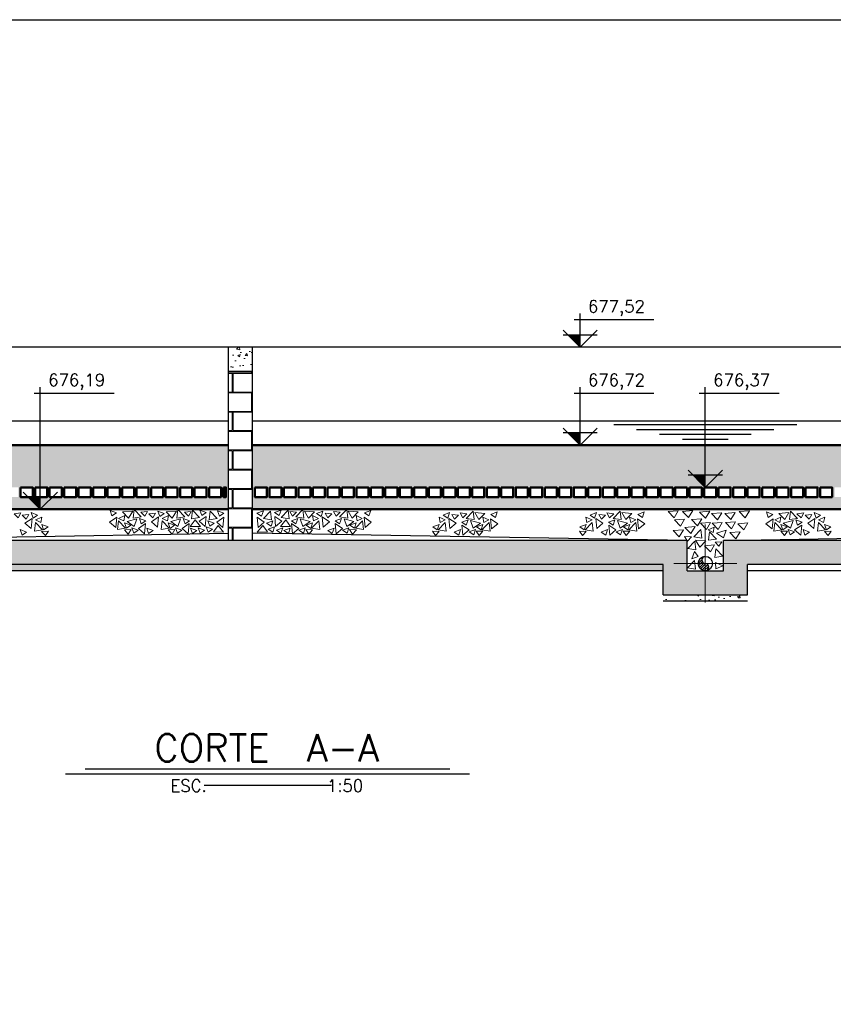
# Model space of a CAD drawing. Header units: millimetres. Extents: x 6229 to 11806, y 4271 to 11505.
# Tile 11 of 25: x 8815 to 9489, y 6326 to 7141. Entities that reach past the tile are written whole.
import ezdxf
from ezdxf.enums import TextEntityAlignment as Align

# ---------------------------------------------------------------- set-up
doc = ezdxf.new("R2010")
doc.units = ezdxf.units.MM
doc.header["$LTSCALE"] = 8
doc.header["$MEASUREMENT"] = 0
doc.linetypes.add('DASHDOT', pattern=[25.4, 12.7, -6.35, 0, -6.35])
for name, color, linetype in [('-AREIA', 2, 'Continuous'), ('-HACHURA', 7, 'Continuous'), ('-LODO', 254, 'Continuous'), ('CARIMBO', 7, 'Continuous'), ('ELEVAÇÃO', 2, 'Continuous'), ('ESTRUTURA', 6, 'Continuous'), ('NA', 130, 'Continuous'), ('TEXTO', 2, 'Continuous')]:
    doc.layers.add(name, color=color, linetype=linetype)
for name, color, linetype, lineweight in [('-TIJOLO', 9, 'Continuous', 9), ('BAR-EIXOS', 7, 'DASHDOT', 20), ('BAR-PECAS', 2, 'Continuous', 30), ('CONCRETO', 3, 'Continuous', 9), ('PAREDE4', 3, 'Continuous', 50)]:
    doc.layers.add(name, color=color, linetype=linetype, lineweight=lineweight)
doc.styles.add('ROMAND', font='ROMANS.SHX', dxfattribs={"oblique": 15, "height": 800})
doc.styles.add('ROMANS', font='ROMANS.shx')
pattern_1 = [(50, (631.413, -1240.964), (21.517805, -1.882564), [2.25, -24.75]), (355, (631.413, -1240.964), (-4.16254, 22.565764), [1.8, -19.8]), (100.4514, (633.206, -1241.121), (17.35528, 20.683186), [1.912206, -21.034263]), (46.1842, (631.413, -1234.964), (32.01723, -4.96557), [3.375, -37.125]), (96.6356, (634.08, -1235.378), (28.03988, 29.22354), [2.86831, -31.55139]), (351.1842, (631.413, -1234.964), (28.03986, 29.22356), [2.7, -29.7]), (21, (634.413, -1236.464), (17.907212, -12.078567), [2.25, -24.75]), (326, (634.413, -1236.464), (7.29946, 21.7545), [1.8, -19.8]), (71.4514, (635.905, -1237.47), (25.20668, 9.675915), [1.912206, -21.034263]), (37.5, (631.413, -1240.9644), (0.3647957, 9.9868156), [0, -19.56, 0, -20.1, 0, -19.875]), (7.5, (631.413, -1240.964), (7.892086, 11.832351), [0, -11.46, 0, -19.11, 0, -7.575]), (327.5, (624.723, -1240.9644), (16.014673, -0.676646), [0, -7.5, 0, -23.4, 0, -31.05]), (317.5, (621.723, -1240.964), (17.495585, 3.00315), [0, -9.75, 0, -15.54, 0, -22.05])]
pattern_2 = [(50, (631.413, -1983.1), (21.517805, -1.882564), [2.25, -24.75]), (355, (631.413, -1983.1), (-4.16254, 22.565764), [1.8, -19.8]), (100.4514, (633.206, -1983.257), (17.35528, 20.683186), [1.912206, -21.034263]), (46.1842, (631.413, -1977.1), (32.01723, -4.96557), [3.375, -37.125]), (96.6356, (634.08, -1977.514), (28.03988, 29.22354), [2.86831, -31.55139]), (351.1842, (631.413, -1977.1), (28.03986, 29.22356), [2.7, -29.7]), (21, (634.413, -1978.6), (17.907212, -12.078567), [2.25, -24.75]), (326, (634.413, -1978.6), (7.29946, 21.7545), [1.8, -19.8]), (71.4514, (635.905, -1979.607), (25.20668, 9.675915), [1.912206, -21.034263]), (37.5, (631.413, -1983.1), (0.3647957, 9.9868156), [0, -19.56, 0, -20.1, 0, -19.875]), (7.5, (631.413, -1983.1), (7.892086, 11.832351), [0, -11.46, 0, -19.11, 0, -7.575]), (327.5, (624.723, -1983.1), (16.014673, -0.676646), [0, -7.5, 0, -23.4, 0, -31.05]), (317.5, (621.723, -1983.1), (17.495585, 3.00315), [0, -9.75, 0, -15.54, 0, -22.05])]

msp = doc.modelspace()

# ---------------------------------------------------------------- hatches: boundary and pattern name
at = {"layer": '-AREIA'}
h = msp.add_hatch(dxfattribs=at)
h.set_pattern_fill('AR-SAND', color=256, scale=5, style=0)
h.set_pattern_definition([(37.5, (1401.413, -1240.9644), (-0.314967, 9.634119), [0, -7.6, 0, -8.5, 0, -8.125]), (7.5, (1401.413, -1240.964), (8.848884, 14.11073), [0, -4.1, 0, -6.85, 0, -2.625]), (327.5, (1395.263, -1240.964), (15.570709, 0.028295), [0, -2.5, 0, -9, 0, -11.75]), (317.5, (1395.263, -1240.964), (15.030633, 4.388378), [0, -1.25, 0, -5.9, 0, -6.75])])
h.paths.add_polyline_path([(8988.07, 6753.8), (8986.07, 6753.8), (8986.07, 6745.8), (8984.07, 6745.8), (8984.07, 6753.8), (8982.07, 6753.8), (8982.07, 6745.8), (8972.07, 6745.8), (8972.07, 6753.8), (8970.07, 6753.8), (8970.07, 6745.8), (8960.07, 6745.8), (8960.07, 6753.8), (8958.07, 6753.8), (8958.07, 6745.8), (8948.07, 6745.8), (8948.07, 6753.8), (8946.07, 6753.8), (8946.07, 6745.8), (8936.07, 6745.8), (8936.07, 6753.8), (8934.07, 6753.8), (8934.07, 6745.8), (8924.07, 6745.8), (8924.07, 6753.8), (8922.07, 6753.8), (8922.07, 6745.8), (8912.07, 6745.8), (8912.07, 6753.8), (8910.07, 6753.8), (8910.07, 6745.8), (8900.07, 6745.8), (8900.07, 6753.8), (8898.07, 6753.8), (8898.07, 6745.8), (8888.07, 6745.8), (8888.07, 6753.8), (8886.07, 6753.8), (8886.07, 6745.8), (8876.07, 6745.8), (8876.07, 6753.8), (8874.07, 6753.8), (8874.07, 6745.8), (8864.07, 6745.8), (8864.07, 6753.8), (8862.07, 6753.8), (8862.07, 6745.8), (8852.07, 6745.8), (8852.07, 6753.8), (8850.07, 6753.8), (8850.07, 6745.8), (8840.07, 6745.8), (8840.07, 6753.8), (8838.07, 6753.8), (8838.07, 6745.8), (8828.07, 6745.8), (8828.07, 6753.8), (8826.07, 6753.8), (8826.07, 6745.8), (8816.07, 6745.8), (8816.07, 6753.8), (8814.07, 6753.8), (8814.07, 6745.8), (8804.07, 6745.8), (8804.07, 6753.8), (8802.07, 6753.8), (8802.07, 6745.8), (8792.07, 6745.8), (8792.07, 6753.8), (8790.07, 6753.8), (8790.07, 6745.8), (8780.07, 6745.8), (8780.07, 6753.8), (8778.07, 6753.8), (8778.07, 6745.8), (8768.07, 6745.8), (8768.07, 6753.8), (8766.07, 6753.8), (8766.07, 6745.8), (8756.07, 6745.8), (8756.07, 6753.8), (8754.07, 6753.8), (8754.07, 6745.8), (8744.07, 6745.8), (8744.07, 6753.8), (8742.07, 6753.8), (8742.07, 6745.8), (8732.07, 6745.8), (8732.07, 6753.8), (8730.07, 6753.8), (8730.07, 6745.8), (8720.07, 6745.8), (8720.07, 6753.8), (8718.07, 6753.8), (8718.07, 6745.8), (8708.07, 6745.8), (8708.07, 6753.8), (8706.07, 6753.8), (8706.07, 6745.8), (8696.07, 6745.8), (8696.07, 6753.8), (8694.07, 6753.8), (8694.07, 6745.8), (8684.07, 6745.8), (8684.07, 6753.8), (8682.07, 6753.8), (8682.07, 6745.8), (8672.07, 6745.8), (8672.07, 6753.8), (8670.07, 6753.8), (8670.07, 6745.8), (8660.07, 6745.8), (8660.07, 6753.8), (8658.07, 6753.8), (8658.07, 6745.8), (8648.07, 6745.8), (8648.07, 6753.8), (8646.07, 6753.8), (8646.07, 6745.8), (8636.07, 6745.8), (8636.07, 6753.8), (8634.07, 6753.8), (8634.07, 6745.8), (8624.07, 6745.8), (8624.07, 6753.8), (8622.07, 6753.8), (8622.07, 6745.8), (8612.07, 6745.8), (8612.07, 6753.8), (8610.07, 6753.8), (8610.07, 6745.8), (8600.07, 6745.8), (8600.07, 6753.8), (8598.07, 6753.8), (8598.07, 6745.8), (8588.07, 6745.8), (8588.07, 6753.8), (8586.07, 6753.8), (8586.07, 6745.8), (8576.07, 6745.8), (8576.07, 6753.8), (8574.07, 6753.8), (8574.07, 6745.8), (8564.07, 6745.8), (8564.07, 6753.8), (8562.07, 6753.8), (8562.07, 6745.8), (8552.07, 6745.8), (8552.07, 6753.8), (8550.07, 6753.8), (8550.07, 6745.8), (8540.07, 6745.8), (8540.07, 6753.8), (8538.07, 6753.8), (8538.07, 6745.8), (8528.07, 6745.8), (8528.07, 6753.8), (8526.07, 6753.8), (8526.07, 6745.8), (8516.07, 6745.8), (8516.07, 6753.8), (8514.07, 6753.8), (8514.07, 6745.8), (8504.07, 6745.8), (8504.07, 6753.8), (8502.07, 6753.8), (8502.07, 6745.8), (8492.07, 6745.8), (8492.07, 6753.8), (8490.07, 6753.8), (8490.07, 6745.8), (8480.07, 6745.8), (8480.07, 6753.8), (8478.07, 6753.8), (8478.07, 6745.8), (8468.07, 6745.8), (8468.07, 6753.8), (8466.07, 6753.8), (8466.07, 6745.8), (8456.07, 6745.8), (8456.07, 6753.8), (8454.07, 6753.8), (8454.07, 6745.8), (8444.07, 6745.8), (8444.07, 6753.8), (8442.07, 6753.8), (8442.07, 6745.8), (8432.07, 6745.8), (8432.07, 6753.8), (8430.07, 6753.8), (8430.07, 6745.8), (8420.07, 6745.8), (8420.07, 6753.8), (8418.07, 6753.8), (8418.07, 6745.8), (8408.07, 6745.8), (8408.07, 6753.8), (8406.07, 6753.8), (8406.07, 6745.8), (8396.07, 6745.8), (8396.07, 6753.8), (8394.07, 6753.8), (8394.07, 6745.8), (8384.07, 6745.8), (8384.07, 6753.8), (8382.07, 6753.8), (8382.07, 6745.8), (8372.07, 6745.8), (8372.07, 6753.8), (8370.07, 6753.8), (8370.07, 6745.8), (8360.07, 6745.8), (8360.07, 6753.8), (8358.07, 6753.8), (8358.07, 6745.8), (8348.07, 6745.8), (8348.07, 6753.8), (8346.07, 6753.8), (8346.07, 6745.8), (8336.07, 6745.8), (8336.07, 6753.8), (8334.07, 6753.8), (8334.07, 6745.8), (8324.07, 6745.8), (8324.07, 6753.8), (8322.07, 6753.8), (8322.07, 6745.8), (8312.07, 6745.8), (8312.07, 6753.8), (8310.07, 6753.8), (8310.07, 6745.8), (8300.07, 6745.8), (8300.07, 6753.8), (8298.07, 6753.8), (8298.07, 6745.8), (8288.07, 6745.8), (8288.07, 6753.8), (8286.07, 6753.8), (8286.07, 6745.8), (8276.07, 6745.8), (8276.07, 6753.8), (8274.07, 6753.8), (8274.07, 6745.8), (8264.07, 6745.8), (8264.07, 6753.8), (8262.07, 6753.8), (8262.07, 6745.8), (8252.07, 6745.8), (8252.07, 6753.8), (8250.07, 6753.8), (8250.07, 6745.8), (8240.07, 6745.8), (8240.07, 6753.8), (8238.07, 6753.8), (8238.07, 6735.8), (8988.07, 6735.8)])
h = msp.add_hatch(dxfattribs=at)
h.set_pattern_fill('AR-SAND', color=256, scale=5, style=0)
h.set_pattern_definition([(37.5, (2171.413, -1240.9644), (-0.314967, 9.634119), [0, -7.6, 0, -8.5, 0, -8.125]), (7.5, (2171.413, -1240.964), (8.848884, 14.11073), [0, -4.1, 0, -6.85, 0, -2.625]), (327.5, (2165.263, -1240.964), (15.570709, 0.028295), [0, -2.5, 0, -9, 0, -11.75]), (317.5, (2165.263, -1240.964), (15.030633, 4.388378), [0, -1.25, 0, -5.9, 0, -6.75])])
h.paths.add_polyline_path([(9758.07, 6753.8), (9756.07, 6753.8), (9756.07, 6745.8), (9754.07, 6745.8), (9754.07, 6753.8), (9752.07, 6753.8), (9752.07, 6745.8), (9742.07, 6745.8), (9742.07, 6753.8), (9740.07, 6753.8), (9740.07, 6745.8), (9730.07, 6745.8), (9730.07, 6753.8), (9728.07, 6753.8), (9728.07, 6745.8), (9718.07, 6745.8), (9718.07, 6753.8), (9716.07, 6753.8), (9716.07, 6745.8), (9706.07, 6745.8), (9706.07, 6753.8), (9704.07, 6753.8), (9704.07, 6745.8), (9694.07, 6745.8), (9694.07, 6753.8), (9692.07, 6753.8), (9692.07, 6745.8), (9682.07, 6745.8), (9682.07, 6753.8), (9680.07, 6753.8), (9680.07, 6745.8), (9670.07, 6745.8), (9670.07, 6753.8), (9668.07, 6753.8), (9668.07, 6745.8), (9658.07, 6745.8), (9658.07, 6753.8), (9656.07, 6753.8), (9656.07, 6745.8), (9646.07, 6745.8), (9646.07, 6753.8), (9644.07, 6753.8), (9644.07, 6745.8), (9634.07, 6745.8), (9634.07, 6753.8), (9632.07, 6753.8), (9632.07, 6745.8), (9622.07, 6745.8), (9622.07, 6753.8), (9620.07, 6753.8), (9620.07, 6745.8), (9610.07, 6745.8), (9610.07, 6753.8), (9608.07, 6753.8), (9608.07, 6745.8), (9598.07, 6745.8), (9598.07, 6753.8), (9596.07, 6753.8), (9596.07, 6745.8), (9586.07, 6745.8), (9586.07, 6753.8), (9584.07, 6753.8), (9584.07, 6745.8), (9574.07, 6745.8), (9574.07, 6753.8), (9572.07, 6753.8), (9572.07, 6745.8), (9562.07, 6745.8), (9562.07, 6753.8), (9560.07, 6753.8), (9560.07, 6745.8), (9550.07, 6745.8), (9550.07, 6753.8), (9548.07, 6753.8), (9548.07, 6745.8), (9538.07, 6745.8), (9538.07, 6753.8), (9536.07, 6753.8), (9536.07, 6745.8), (9526.07, 6745.8), (9526.07, 6753.8), (9524.07, 6753.8), (9524.07, 6745.8), (9514.07, 6745.8), (9514.07, 6753.8), (9512.07, 6753.8), (9512.07, 6745.8), (9502.07, 6745.8), (9502.07, 6753.8), (9500.07, 6753.8), (9500.07, 6745.8), (9490.07, 6745.8), (9490.07, 6753.8), (9488.07, 6753.8), (9488.07, 6745.8), (9478.07, 6745.8), (9478.07, 6753.8), (9476.07, 6753.8), (9476.07, 6745.8), (9466.07, 6745.8), (9466.07, 6753.8), (9464.07, 6753.8), (9464.07, 6745.8), (9454.07, 6745.8), (9454.07, 6753.8), (9452.07, 6753.8), (9452.07, 6745.8), (9442.07, 6745.8), (9442.07, 6753.8), (9440.07, 6753.8), (9440.07, 6745.8), (9430.07, 6745.8), (9430.07, 6753.8), (9428.07, 6753.8), (9428.07, 6745.8), (9418.07, 6745.8), (9418.07, 6753.8), (9416.07, 6753.8), (9416.07, 6745.8), (9406.07, 6745.8), (9406.07, 6753.8), (9404.07, 6753.8), (9404.07, 6745.8), (9394.07, 6745.8), (9394.07, 6753.8), (9392.07, 6753.8), (9392.07, 6745.8), (9382.07, 6745.8), (9382.07, 6753.8), (9380.07, 6753.8), (9380.07, 6745.8), (9370.07, 6745.8), (9370.07, 6753.8), (9368.07, 6753.8), (9368.07, 6745.8), (9358.07, 6745.8), (9358.07, 6753.8), (9356.07, 6753.8), (9356.07, 6745.8), (9346.07, 6745.8), (9346.07, 6753.8), (9344.07, 6753.8), (9344.07, 6745.8), (9334.07, 6745.8), (9334.07, 6753.8), (9332.07, 6753.8), (9332.07, 6745.8), (9322.07, 6745.8), (9322.07, 6753.8), (9320.07, 6753.8), (9320.07, 6745.8), (9310.07, 6745.8), (9310.07, 6753.8), (9308.07, 6753.8), (9308.07, 6745.8), (9298.07, 6745.8), (9298.07, 6753.8), (9296.07, 6753.8), (9296.07, 6745.8), (9286.07, 6745.8), (9286.07, 6753.8), (9284.07, 6753.8), (9284.07, 6745.8), (9274.07, 6745.8), (9274.07, 6753.8), (9272.07, 6753.8), (9272.07, 6745.8), (9262.07, 6745.8), (9262.07, 6753.8), (9260.07, 6753.8), (9260.07, 6745.8), (9250.07, 6745.8), (9250.07, 6753.8), (9248.07, 6753.8), (9248.07, 6745.8), (9238.07, 6745.8), (9238.07, 6753.8), (9236.07, 6753.8), (9236.07, 6745.8), (9226.07, 6745.8), (9226.07, 6753.8), (9224.07, 6753.8), (9224.07, 6745.8), (9214.07, 6745.8), (9214.07, 6753.8), (9212.07, 6753.8), (9212.07, 6745.8), (9202.07, 6745.8), (9202.07, 6753.8), (9200.07, 6753.8), (9200.07, 6745.8), (9190.07, 6745.8), (9190.07, 6753.8), (9188.07, 6753.8), (9188.07, 6745.8), (9178.07, 6745.8), (9178.07, 6753.8), (9176.07, 6753.8), (9176.07, 6745.8), (9166.07, 6745.8), (9166.07, 6753.8), (9164.07, 6753.8), (9164.07, 6745.8), (9154.07, 6745.8), (9154.07, 6753.8), (9152.07, 6753.8), (9152.07, 6745.8), (9142.07, 6745.8), (9142.07, 6753.8), (9140.07, 6753.8), (9140.07, 6745.8), (9130.07, 6745.8), (9130.07, 6753.8), (9128.07, 6753.8), (9128.07, 6745.8), (9118.07, 6745.8), (9118.07, 6753.8), (9116.07, 6753.8), (9116.07, 6745.8), (9106.07, 6745.8), (9106.07, 6753.8), (9104.07, 6753.8), (9104.07, 6745.8), (9094.07, 6745.8), (9094.07, 6753.8), (9092.07, 6753.8), (9092.07, 6745.8), (9082.07, 6745.8), (9082.07, 6753.8), (9080.07, 6753.8), (9080.07, 6745.8), (9070.07, 6745.8), (9070.07, 6753.8), (9068.07, 6753.8), (9068.07, 6745.8), (9058.07, 6745.8), (9058.07, 6753.8), (9056.07, 6753.8), (9056.07, 6745.8), (9046.07, 6745.8), (9046.07, 6753.8), (9044.07, 6753.8), (9044.07, 6745.8), (9034.07, 6745.8), (9034.07, 6753.8), (9032.07, 6753.8), (9032.07, 6745.8), (9022.07, 6745.8), (9022.07, 6753.8), (9020.07, 6753.8), (9020.07, 6745.8), (9010.07, 6745.8), (9010.07, 6753.8), (9008.07, 6753.8), (9008.07, 6735.8), (9758.07, 6735.8)])
at = {"layer": '-LODO'}
for points in [[(8238.07, 6788.8), (8238.07, 6753.8), (8988.07, 6753.8), (8988.07, 6788.8)], [(9008.07, 6788.8), (9008.07, 6753.8), (9758.07, 6753.8), (9758.07, 6788.8)]]:
    msp.add_hatch(color=256, dxfattribs=at).paths.add_polyline_path(points)
at = {"layer": '-TIJOLO'}
h = msp.add_hatch(dxfattribs=at)
h.set_pattern_fill('AR-B816C', color=256, scale=2, style=0)
h.paths.add_polyline_path([(9008.07, 6849.8), (8988.07, 6849.8), (8988.07, 6709.8), (9008.07, 6709.8)])
at = {"layer": 'BAR-PECAS'}
h = msp.add_hatch(dxfattribs=at)
h.set_pattern_fill('ANSI31', color=9, scale=12.494118, style=0)
h.set_pattern_definition([(45, (-4178.3278, -793.0098), (-1.10433441, 1.10433441), [])])
edge = h.paths.add_edge_path()
edge.add_arc((9383.07, 6690.7), 5.9, 90, 270)
edge.add_arc((9383.07, 6687.75), 2.95, 270, 450)
edge.add_arc((9383.07, 6693.65), 2.95, 90, 270, ccw=False)
at = {"layer": 'CONCRETO'}
h = msp.add_hatch(dxfattribs=at)
h.set_pattern_fill('AR-CONC', color=256, scale=3, style=0)
h.set_pattern_definition(pattern_1)
h.paths.add_polyline_path([(8988.07, 6849.8), (9008.07, 6849.8), (9008.07, 6869.8), (8988.07, 6869.8)])
h = msp.add_hatch(dxfattribs=at)
h.set_pattern_fill('AR-CONC', color=256, scale=3, style=0)
h.set_pattern_definition(pattern_1)
h.paths.add_polyline_path([(8628.07, 6709.8), (8628.07, 6684.8), (8613.07, 6684.8), (8613.07, 6664.8), (8648.07, 6664.8), (8648.07, 6689.8), (9348.07, 6689.8), (9348.07, 6664.8), (9383.07, 6664.8), (9383.07, 6684.8), (9368.07, 6684.8), (9368.07, 6709.8)])
h = msp.add_hatch(dxfattribs=at)
h.set_pattern_fill('AR-CONC', color=256, scale=3, style=0)
h.set_pattern_definition(pattern_1)
h.paths.add_polyline_path([(9398.07, 6709.8), (9398.07, 6684.8), (9383.07, 6684.8), (9383.07, 6664.8), (9418.07, 6664.8), (9418.07, 6689.8), (10118.07, 6689.8), (10118.07, 6664.8), (10153.07, 6664.8), (10153.07, 6684.8), (10138.07, 6684.8), (10138.07, 6709.8)])
h = msp.add_hatch(dxfattribs=at)
h.set_pattern_fill('AR-CONC', scale=3, style=0)
h.set_pattern_definition(pattern_2)
h.paths.add_polyline_path([(9348.07, 6689.8), (8648.07, 6689.8), (8648.07, 6684.8), (9348.07, 6684.8)])
h = msp.add_hatch(dxfattribs=at)
h.set_pattern_fill('AR-CONC', scale=3, style=0)
h.set_pattern_definition(pattern_2)
h.paths.add_polyline_path([(9383.07, 6664.8), (9348.07, 6664.8), (9348.07, 6659.8), (9383.07, 6659.8)])
h.paths.add_polyline_path([(9418.07, 6664.8), (9383.07, 6664.8), (9383.07, 6659.8), (9418.07, 6659.8)])
at = {"layer": 'ELEVAÇÃO'}
for points in [[(9279.38, 6879.95), (9269.24, 6879.95), (9279.38, 6869.8)], [(9279.38, 6798.95), (9269.24, 6798.95), (9279.38, 6788.8)], [(9383.07, 6763.95), (9372.93, 6763.95), (9383.07, 6753.8)], [(8832.35, 6745.95), (8822.21, 6745.95), (8832.35, 6735.8)]]:
    msp.add_hatch(color=256, dxfattribs=at).paths.add_polyline_path(points)

# ---------------------------------------------------------------- linework, layer by layer
at = {"layer": '-HACHURA'}
for p, q in [((8628.07, 6709.8), (8988.07, 6715.8)), ((9368.07, 6709.8), (9008.07, 6715.8)), ((9398.07, 6709.8), (9758.07, 6715.8))]:
    msp.add_line(p, q, dxfattribs=at)
at = {"layer": 'BAR-EIXOS', "ltscale": 0.8}
for p, q in [((9383.07, 6722.99), (9383.07, 6658.42)), ((9409.22, 6690.7), (9356.93, 6690.7))]:
    msp.add_line(p, q, dxfattribs=at)
at = {"layer": 'BAR-PECAS'}
msp.add_circle((9383.07, 6690.7), 5.9, dxfattribs=at)
for centre, start, end in [((9383.07, 6693.65), 90, 270), ((9383.07, 6687.75), 270, 90)]:
    msp.add_arc(centre, 2.95, start, end, dxfattribs=at)
at = {"layer": 'CARIMBO', "color": 9}
msp.add_lwpolyline([(6945.33, 4271.18), (6945.33, 7141.18), (10975.33, 7141.18), (10975.33, 4973.12), (10100.33, 4973.12), (10100.33, 4271.18)], close=True, dxfattribs=at)
at = {"layer": 'CONCRETO', "color": 7}
for points in [[(8816.21, 6732.58), (8810.63, 6731.99), (8814, 6728.66)], [(8822.98, 6731.27), (8817.39, 6730.69), (8820.77, 6727.36)], [(8830.15, 6730.91), (8824.89, 6732.89), (8826.42, 6728.4)], [(8833.61, 6729.08), (8828.49, 6726.77), (8832.75, 6724.67)], [(8894.87, 6720.63), (8895.68, 6729.01), (8889.75, 6725.01)], [(8895.44, 6732.71), (8890.18, 6734.68), (8891.71, 6730.19)], [(8902.24, 6730.39), (8897.12, 6728.07), (8901.38, 6725.98)], [(8908.84, 6734.15), (8900.44, 6733.51), (8905.4, 6728.35)], [(8915.89, 6729.4), (8910.06, 6735.48), (8909.23, 6728.37)], [(8921.06, 6733.86), (8915.47, 6733.28), (8918.85, 6729.95)], [(8927.83, 6732.56), (8922.24, 6731.98), (8925.62, 6728.65)], [(8929.5, 6720.97), (8930.31, 6729.35), (8924.38, 6725.35)], [(8934.99, 6732.2), (8929.73, 6734.17), (8931.27, 6729.68)], [(8938.45, 6730.37), (8933.34, 6728.05), (8937.6, 6725.96)], [(8945.06, 6734.12), (8936.66, 6733.49), (8941.62, 6728.33)], [(8952.11, 6729.38), (8946.27, 6735.45), (8945.45, 6728.34)], [(8957.27, 6733.84), (8951.69, 6733.26), (8955.06, 6729.93)], [(8964.27, 6728.72), (8958.44, 6734.8), (8957.61, 6727.69)], [(8968.89, 6721.32), (8969.71, 6729.7), (8963.78, 6725.7)], [(8969.72, 6733.05), (8964.46, 6735.03), (8965.99, 6730.54)], [(8978.9, 6728.06), (8973.07, 6734.14), (8972.24, 6727.03)], [(8983.52, 6720.66), (8984.34, 6729.04), (8978.41, 6725.04)], [(8984.35, 6732.39), (8979.09, 6734.37), (8980.62, 6729.88)], [(9011.8, 6732.39), (9017.06, 6734.37), (9015.53, 6729.88)], [(9012.63, 6720.66), (9011.81, 6729.04), (9017.74, 6725.04)], [(9017.25, 6728.06), (9023.08, 6734.14), (9023.91, 6727.03)], [(9026.43, 6733.05), (9031.69, 6735.03), (9030.16, 6730.54)], [(9027.26, 6721.32), (9026.44, 6729.7), (9032.37, 6725.7)], [(9031.88, 6728.72), (9037.71, 6734.8), (9038.54, 6727.69)], [(9038.88, 6733.84), (9044.46, 6733.26), (9041.08, 6729.93)], [(9044.04, 6729.38), (9049.87, 6735.45), (9050.7, 6728.34)], [(9051.09, 6734.12), (9059.49, 6733.49), (9054.53, 6728.33)], [(9057.7, 6730.37), (9062.81, 6728.05), (9058.55, 6725.96)], [(9061.16, 6732.2), (9066.42, 6734.17), (9064.88, 6729.68)], [(9066.65, 6720.97), (9065.83, 6729.35), (9071.77, 6725.35)], [(9068.32, 6732.56), (9073.91, 6731.98), (9070.53, 6728.65)], [(9075.09, 6733.86), (9080.68, 6733.28), (9077.3, 6729.95)], [(9080.26, 6729.4), (9086.09, 6735.48), (9086.92, 6728.37)], [(9087.31, 6734.15), (9095.71, 6733.51), (9090.75, 6728.35)], [(9093.91, 6730.39), (9099.03, 6728.07), (9094.77, 6725.98)], [(9101.28, 6720.63), (9100.47, 6729.01), (9106.4, 6725.01)], [(9100.71, 6732.71), (9105.97, 6734.68), (9104.44, 6730.19)], [(9162.54, 6729.08), (9167.66, 6726.77), (9163.4, 6724.67)], [(9166, 6730.91), (9171.26, 6732.89), (9169.73, 6728.4)], [(9173.17, 6731.27), (9178.75, 6730.69), (9175.38, 6727.36)], [(9179.94, 6732.58), (9185.52, 6731.99), (9182.15, 6728.66)], [(9185.11, 6728.12), (9190.94, 6734.19), (9191.76, 6727.08)], [(9192.15, 6732.86), (9200.55, 6732.23), (9195.59, 6727.07)], [(9198.76, 6729.1), (9203.87, 6726.79), (9199.62, 6724.7)], [(9205.56, 6731.42), (9210.81, 6733.4), (9209.28, 6728.91)], [(9284.2, 6729.08), (9289.31, 6726.77), (9285.06, 6724.67)], [(9287.66, 6730.91), (9292.92, 6732.89), (9291.38, 6728.4)], [(9294.83, 6731.27), (9300.41, 6730.69), (9297.03, 6727.36)], [(9301.59, 6732.58), (9307.18, 6731.99), (9303.8, 6728.66)], [(9306.76, 6728.12), (9312.59, 6734.19), (9313.42, 6727.08)], [(9313.81, 6732.86), (9322.21, 6732.23), (9317.25, 6727.07)], [(9320.41, 6729.1), (9325.53, 6726.79), (9321.27, 6724.7)], [(9327.21, 6731.42), (9332.47, 6733.4), (9330.94, 6728.91)], [(9360.69, 6734.36), (9352.29, 6733.72), (9357.25, 6728.56)], [(9372.64, 6734.52), (9364.24, 6733.89), (9369.2, 6728.73)], [(9386.78, 6733.95), (9378.38, 6733.32), (9383.34, 6728.16)], [(9396.63, 6732.66), (9388.23, 6732.03), (9393.19, 6726.87)], [(9407.69, 6732.91), (9399.29, 6732.27), (9404.25, 6727.11)], [(9419.64, 6734.36), (9411.24, 6733.72), (9416.2, 6728.56)], [(9438.93, 6731.42), (9433.68, 6733.4), (9435.21, 6728.91)], [(9445.74, 6729.1), (9440.62, 6726.79), (9444.88, 6724.7)], [(9452.34, 6732.86), (9443.94, 6732.23), (9448.9, 6727.07)], [(9459.39, 6728.12), (9453.56, 6734.19), (9452.73, 6727.08)], [(9464.55, 6732.58), (9458.97, 6731.99), (9462.35, 6728.66)], [(9471.32, 6731.27), (9465.74, 6730.69), (9469.12, 6727.36)], [(9478.49, 6730.91), (9473.23, 6732.89), (9474.77, 6728.4)], [(9481.95, 6729.08), (9476.84, 6726.77), (9481.09, 6724.67)], [(8824.65, 6719.69), (8825.47, 6728.07), (8819.54, 6724.07)], [(8834.26, 6718.63), (8828.42, 6724.71), (8827.6, 6717.6)], [(8838.73, 6721.08), (8833.48, 6723.06), (8835.01, 6718.57)], [(8902.88, 6719.94), (8897.05, 6726.01), (8896.22, 6718.9)], [(8907.36, 6722.39), (8902.1, 6724.36), (8903.64, 6719.87)], [(8912.25, 6727.75), (8904.15, 6725.44), (8910.05, 6721.38)], [(8913.45, 6718.28), (8908.19, 6720.26), (8909.72, 6715.77)], [(8918.69, 6715.42), (8919.51, 6723.8), (8913.57, 6719.8)], [(8919.69, 6726.17), (8914.44, 6728.15), (8915.97, 6723.66)], [(8939.1, 6719.91), (8933.27, 6725.99), (8932.44, 6718.88)], [(8943.58, 6722.36), (8938.32, 6724.34), (8939.85, 6719.85)], [(8948.47, 6727.73), (8940.37, 6725.42), (8946.27, 6721.36)], [(8949.66, 6718.26), (8944.41, 6720.23), (8945.94, 6715.74)], [(8954.91, 6715.39), (8955.72, 6723.78), (8949.79, 6719.78)], [(8955.91, 6726.15), (8950.65, 6728.13), (8952.19, 6723.64)], [(8956.59, 6721.38), (8965.01, 6721.31), (8960.5, 6726.87)], [(8968.32, 6718.27), (8963.06, 6720.24), (8964.6, 6715.76)], [(8975.06, 6719.09), (8969.8, 6721.07), (8971.34, 6716.58)], [(8976.46, 6724.18), (8971.2, 6726.16), (8972.73, 6721.67)], [(8975.74, 6716.87), (8984.16, 6716.79), (8979.65, 6722.35)], [(9020.41, 6716.87), (9011.99, 6716.79), (9016.5, 6722.35)], [(9019.69, 6724.18), (9024.95, 6726.16), (9023.42, 6721.67)], [(9021.09, 6719.09), (9026.35, 6721.07), (9024.81, 6716.58)], [(9027.83, 6718.27), (9033.09, 6720.24), (9031.55, 6715.76)], [(9039.56, 6721.38), (9031.14, 6721.31), (9035.65, 6726.87)], [(9040.24, 6726.15), (9045.5, 6728.13), (9043.96, 6723.64)], [(9041.24, 6715.39), (9040.43, 6723.78), (9046.36, 6719.78)], [(9046.49, 6718.26), (9051.74, 6720.23), (9050.21, 6715.74)], [(9047.68, 6727.73), (9055.78, 6725.42), (9049.88, 6721.36)], [(9052.57, 6722.36), (9057.83, 6724.34), (9056.3, 6719.85)], [(9057.05, 6719.91), (9062.88, 6725.99), (9063.71, 6718.88)], [(9076.46, 6726.17), (9081.71, 6728.15), (9080.18, 6723.66)], [(9077.46, 6715.42), (9076.64, 6723.8), (9082.58, 6719.8)], [(9082.7, 6718.28), (9087.96, 6720.26), (9086.43, 6715.77)], [(9083.9, 6727.75), (9092, 6725.44), (9086.1, 6721.38)], [(9088.79, 6722.39), (9094.05, 6724.36), (9092.51, 6719.87)], [(9093.27, 6719.94), (9099.1, 6726.01), (9099.92, 6718.9)], [(9157.42, 6721.08), (9162.67, 6723.06), (9161.14, 6718.57)], [(9161.89, 6718.63), (9167.72, 6724.71), (9168.55, 6717.6)], [(9171.5, 6719.69), (9170.68, 6728.07), (9176.61, 6724.07)], [(9181.3, 6724.89), (9186.56, 6726.87), (9185.03, 6722.38)], [(9182.3, 6714.13), (9181.49, 6722.52), (9187.42, 6718.51)], [(9188.74, 6726.47), (9196.84, 6724.16), (9190.95, 6720.1)], [(9193.63, 6721.1), (9198.89, 6723.08), (9197.36, 6718.59)], [(9198.11, 6718.65), (9203.94, 6724.73), (9204.77, 6717.62)], [(9206.13, 6719.35), (9205.31, 6727.73), (9211.24, 6723.73)], [(9279.07, 6721.08), (9284.33, 6723.06), (9282.8, 6718.57)], [(9283.55, 6718.63), (9289.38, 6724.71), (9290.21, 6717.6)], [(9293.15, 6719.69), (9292.34, 6728.07), (9298.27, 6724.07)], [(9302.96, 6724.89), (9308.21, 6726.87), (9306.68, 6722.38)], [(9303.96, 6714.13), (9303.14, 6722.52), (9309.08, 6718.51)], [(9310.4, 6726.47), (9318.5, 6724.16), (9312.6, 6720.1)], [(9315.29, 6721.1), (9320.55, 6723.08), (9319.01, 6718.59)], [(9319.77, 6718.65), (9325.6, 6724.73), (9326.43, 6717.62)], [(9327.78, 6719.35), (9326.97, 6727.73), (9332.9, 6723.73)], [(9365.86, 6727.58), (9357.46, 6726.94), (9362.42, 6721.78)], [(9374.58, 6721.28), (9366.18, 6720.65), (9371.14, 6715.49)], [(9380.07, 6727.74), (9371.68, 6727.1), (9376.64, 6721.94)], [(9387.5, 6724.67), (9379.11, 6724.04), (9384.07, 6718.88)], [(9390.43, 6720.92), (9385.32, 6718.6), (9389.57, 6716.51)], [(9397.03, 6724.67), (9388.64, 6724.04), (9393.6, 6718.88)], [(9408.17, 6725.32), (9399.78, 6724.68), (9404.74, 6719.53)], [(9418.35, 6724.35), (9409.95, 6723.72), (9414.91, 6718.56)], [(9438.37, 6719.35), (9439.18, 6727.73), (9433.25, 6723.73)], [(9446.38, 6718.65), (9440.55, 6724.73), (9439.72, 6717.62)], [(9450.86, 6721.1), (9445.6, 6723.08), (9447.14, 6718.59)], [(9455.75, 6726.47), (9447.65, 6724.16), (9453.55, 6720.1)], [(9462.19, 6714.13), (9463, 6722.52), (9457.07, 6718.51)], [(9463.19, 6724.89), (9457.93, 6726.87), (9459.47, 6722.38)], [(9473, 6719.69), (9473.81, 6728.07), (9467.88, 6724.07)], [(9482.6, 6718.63), (9476.77, 6724.71), (9475.94, 6717.6)], [(9487.08, 6721.08), (9481.82, 6723.06), (9483.35, 6718.57)], [(8820.96, 6716.79), (8815.7, 6718.77), (8817.24, 6714.28)], [(8839.02, 6717.6), (8833.41, 6717.38), (8836.56, 6713.84)], [(8907.65, 6718.91), (8902.04, 6718.69), (8905.19, 6715.15)], [(8925.8, 6718.08), (8920.55, 6720.05), (8922.08, 6715.56)], [(8943.87, 6718.88), (8938.25, 6718.67), (8941.41, 6715.13)], [(8962.02, 6718.05), (8956.76, 6720.03), (8958.3, 6715.54)], [(9034.13, 6718.05), (9039.38, 6720.03), (9037.85, 6715.54)], [(9052.28, 6718.88), (9057.9, 6718.67), (9054.74, 6715.13)], [(9070.35, 6718.08), (9075.6, 6720.05), (9074.07, 6715.56)], [(9088.5, 6718.91), (9094.11, 6718.69), (9090.96, 6715.15)], [(9157.13, 6717.6), (9162.74, 6717.38), (9159.59, 6713.84)], [(9175.19, 6716.79), (9180.45, 6718.77), (9178.91, 6714.28)], [(9187.55, 6716.99), (9192.8, 6718.97), (9191.27, 6714.48)], [(9193.35, 6717.62), (9198.96, 6717.41), (9195.8, 6713.86)], [(9278.78, 6717.6), (9284.4, 6717.38), (9281.24, 6713.84)], [(9296.85, 6716.79), (9302.1, 6718.77), (9300.57, 6714.28)], [(9309.2, 6716.99), (9314.46, 6718.97), (9312.93, 6714.48)], [(9315, 6717.62), (9320.61, 6717.41), (9317.46, 6713.86)], [(9364.89, 6718.7), (9356.49, 6718.07), (9361.45, 6712.91)], [(9365.93, 6713.08), (9371.54, 6712.87), (9368.39, 6709.32)], [(9373.61, 6712.82), (9379.44, 6718.9), (9380.26, 6711.79)], [(9392.29, 6711.03), (9386.46, 6717.1), (9385.63, 6709.99)], [(9400.45, 6718.28), (9392.35, 6715.97), (9398.24, 6711.91)], [(9411.89, 6717.09), (9403.49, 6716.45), (9408.45, 6711.29)], [(9451.15, 6717.62), (9445.54, 6717.41), (9448.69, 6713.86)], [(9456.95, 6716.99), (9451.69, 6718.97), (9453.22, 6714.48)], [(9469.3, 6716.79), (9464.05, 6718.77), (9465.58, 6714.28)], [(9487.36, 6717.6), (9481.75, 6717.38), (9484.91, 6713.84)], [(9368.69, 6703.13), (9374.52, 6709.21), (9375.35, 6702.1)], [(9375.05, 6710.1), (9383.45, 6709.46), (9378.49, 6704.3)], [(9390.74, 6706.11), (9382.34, 6705.48), (9387.3, 6700.32)], [(9396.87, 6708.72), (9391.26, 6708.51), (9394.41, 6704.96)], [(9372.02, 6694.5), (9374.19, 6700.57), (9377.16, 6696.57)], [(9397.63, 6696.69), (9391.8, 6702.77), (9390.97, 6695.66)], [(9368.4, 6687.19), (9374.23, 6693.27), (9375.05, 6686.16)], [(9397.65, 6688.83), (9391.59, 6691.43), (9391.83, 6686.27)]]:
    msp.add_lwpolyline(points, close=True, dxfattribs=at)
at = {"layer": 'ELEVAÇÃO', "color": 3, "linetype": 'Continuous'}
for p, q in [((9274.38, 6892.92), (9340.43, 6892.92)), ((9279.38, 6869.8), (9279.38, 6897.92)), ((9279.38, 6869.8), (9265.24, 6883.95)), ((9279.38, 6869.8), (9293.53, 6883.95)), ((9293.53, 6879.95), (9265.24, 6879.95)), ((8832.35, 6735.8), (8832.35, 6836.92)), ((9279.38, 6788.8), (9279.38, 6836.92)), ((9383.07, 6753.8), (9383.07, 6836.92)), ((8827.35, 6831.92), (8893.4, 6831.92)), ((9274.38, 6831.92), (9340.43, 6831.92)), ((9378.07, 6831.92), (9444.12, 6831.92)), ((9279.38, 6788.8), (9265.24, 6802.95)), ((9279.38, 6788.8), (9293.53, 6802.95)), ((9293.53, 6798.95), (9265.24, 6798.95)), ((9383.07, 6753.8), (9368.93, 6767.95)), ((9397.22, 6763.95), (9368.93, 6763.95)), ((9383.07, 6753.8), (9397.22, 6767.95)), ((8832.35, 6735.8), (8818.21, 6749.95)), ((8846.5, 6745.95), (8818.21, 6745.95)), ((8832.35, 6735.8), (8846.5, 6749.95))]:
    msp.add_line(p, q, dxfattribs=at)
at = {"layer": 'ESTRUTURA', "color": 2}
for p, q in [((8988.07, 6869.8), (8238.07, 6869.8)), ((9758.07, 6869.8), (9008.07, 6869.8))]:
    msp.add_line(p, q, dxfattribs=at)
at = {"layer": 'ESTRUTURA'}
for p, q in [((8988.07, 6709.8), (8988.07, 6869.8)), ((9008.07, 6869.8), (8988.07, 6869.8)), ((9008.07, 6709.8), (9008.07, 6869.8)), ((9008.07, 6849.8), (8988.07, 6849.8)), ((9368.07, 6709.8), (8628.07, 6709.8)), ((9368.07, 6684.8), (9368.07, 6709.8)), ((9398.07, 6684.8), (9398.07, 6709.8)), ((10138.07, 6709.8), (9398.07, 6709.8)), ((9348.07, 6689.8), (8648.07, 6689.8)), ((9348.07, 6664.8), (9348.07, 6689.8)), ((9418.07, 6664.8), (9418.07, 6689.8)), ((10118.07, 6689.8), (9418.07, 6689.8)), ((9368.07, 6684.8), (9398.07, 6684.8)), ((9348.07, 6664.8), (9418.07, 6664.8))]:
    msp.add_line(p, q, dxfattribs=at)
at = {"layer": 'ESTRUTURA', "color": 4}
for p, q in [((9348.07, 6684.8), (8648.07, 6684.8)), ((10118.07, 6684.8), (9418.07, 6684.8)), ((9348.07, 6659.8), (9418.07, 6659.8))]:
    msp.add_line(p, q, dxfattribs=at)
at = {"layer": 'NA'}
for p, q in [((8238.07, 6808.8), (8988.07, 6808.8)), ((9008.07, 6808.8), (9758.07, 6808.8)), ((9458.9, 6805.46), (9307.25, 6805.46)), ((9439.94, 6801.46), (9326.21, 6801.46)), ((9420.99, 6797.46), (9345.16, 6797.46)), ((9402.03, 6793.46), (9364.12, 6793.46))]:
    msp.add_line(p, q, dxfattribs=at)
at = {"layer": 'PAREDE4'}
for p, q in [((8238.07, 6788.8), (8988.07, 6788.8)), ((9008.07, 6788.8), (9758.07, 6788.8))]:
    msp.add_line(p, q, dxfattribs=at)
at = {"layer": 'PAREDE4', "color": 7}
for p, q in [((8988.07, 6735.8), (8238.07, 6735.8)), ((9758.07, 6735.8), (9008.07, 6735.8))]:
    msp.add_line(p, q, dxfattribs=at)
at = {"layer": 'PAREDE4'}
for points in [[(8816.07, 6753.8), (8816.07, 6745.8), (8826.07, 6745.8), (8826.07, 6753.8), (8816.07, 6753.8)], [(8828.07, 6753.8), (8828.07, 6745.8), (8838.07, 6745.8), (8838.07, 6753.8), (8828.07, 6753.8)], [(8840.07, 6753.8), (8840.07, 6745.8), (8850.07, 6745.8), (8850.07, 6753.8), (8840.07, 6753.8)], [(8852.07, 6753.8), (8852.07, 6745.8), (8862.07, 6745.8), (8862.07, 6753.8), (8852.07, 6753.8)], [(8864.07, 6753.8), (8864.07, 6745.8), (8874.07, 6745.8), (8874.07, 6753.8), (8864.07, 6753.8)], [(8876.07, 6753.8), (8876.07, 6745.8), (8886.07, 6745.8), (8886.07, 6753.8), (8876.07, 6753.8)], [(8898.07, 6753.8), (8888.07, 6753.8), (8888.07, 6745.8), (8898.07, 6745.8), (8898.07, 6753.8)], [(8900.07, 6753.8), (8900.07, 6745.8), (8910.07, 6745.8), (8910.07, 6753.8), (8900.07, 6753.8)], [(8912.07, 6753.8), (8912.07, 6745.8), (8922.07, 6745.8), (8922.07, 6753.8), (8912.07, 6753.8)], [(8924.07, 6753.8), (8924.07, 6745.8), (8934.07, 6745.8), (8934.07, 6753.8), (8924.07, 6753.8)], [(8946.07, 6753.8), (8936.07, 6753.8), (8936.07, 6745.8), (8946.07, 6745.8), (8946.07, 6753.8)], [(8948.07, 6753.8), (8948.07, 6745.8), (8958.07, 6745.8), (8958.07, 6753.8), (8948.07, 6753.8)], [(8960.07, 6753.8), (8960.07, 6745.8), (8970.07, 6745.8), (8970.07, 6753.8), (8960.07, 6753.8)], [(8972.07, 6753.8), (8972.07, 6745.8), (8982.07, 6745.8), (8982.07, 6753.8), (8972.07, 6753.8)], [(8984.07, 6753.8), (8984.07, 6745.8), (8986.07, 6745.8), (8986.07, 6753.8), (8984.07, 6753.8)], [(9010.07, 6753.8), (9010.07, 6745.8), (9020.07, 6745.8), (9020.07, 6753.8), (9010.07, 6753.8)], [(9022.07, 6753.8), (9022.07, 6745.8), (9032.07, 6745.8), (9032.07, 6753.8), (9022.07, 6753.8)], [(9034.07, 6753.8), (9034.07, 6745.8), (9044.07, 6745.8), (9044.07, 6753.8), (9034.07, 6753.8)], [(9046.07, 6753.8), (9046.07, 6745.8), (9056.07, 6745.8), (9056.07, 6753.8), (9046.07, 6753.8)], [(9058.07, 6753.8), (9058.07, 6745.8), (9068.07, 6745.8), (9068.07, 6753.8), (9058.07, 6753.8)], [(9070.07, 6753.8), (9070.07, 6745.8), (9080.07, 6745.8), (9080.07, 6753.8), (9070.07, 6753.8)], [(9082.07, 6753.8), (9082.07, 6745.8), (9092.07, 6745.8), (9092.07, 6753.8), (9082.07, 6753.8)], [(9094.07, 6753.8), (9094.07, 6745.8), (9104.07, 6745.8), (9104.07, 6753.8), (9094.07, 6753.8)], [(9106.07, 6753.8), (9106.07, 6745.8), (9116.07, 6745.8), (9116.07, 6753.8), (9106.07, 6753.8)], [(9118.07, 6753.8), (9118.07, 6745.8), (9128.07, 6745.8), (9128.07, 6753.8), (9118.07, 6753.8)], [(9140.07, 6753.8), (9130.07, 6753.8), (9130.07, 6745.8), (9140.07, 6745.8), (9140.07, 6753.8)], [(9152.07, 6753.8), (9142.07, 6753.8), (9142.07, 6745.8), (9152.07, 6745.8), (9152.07, 6753.8)], [(9154.07, 6753.8), (9154.07, 6745.8), (9164.07, 6745.8), (9164.07, 6753.8), (9154.07, 6753.8)], [(9166.07, 6753.8), (9166.07, 6745.8), (9176.07, 6745.8), (9176.07, 6753.8), (9166.07, 6753.8)], [(9178.07, 6753.8), (9178.07, 6745.8), (9188.07, 6745.8), (9188.07, 6753.8), (9178.07, 6753.8)], [(9190.07, 6753.8), (9190.07, 6745.8), (9200.07, 6745.8), (9200.07, 6753.8), (9190.07, 6753.8)], [(9202.07, 6753.8), (9202.07, 6745.8), (9212.07, 6745.8), (9212.07, 6753.8), (9202.07, 6753.8)], [(9214.07, 6753.8), (9214.07, 6745.8), (9224.07, 6745.8), (9224.07, 6753.8), (9214.07, 6753.8)], [(9236.07, 6753.8), (9226.07, 6753.8), (9226.07, 6745.8), (9236.07, 6745.8), (9236.07, 6753.8)], [(9238.07, 6753.8), (9238.07, 6745.8), (9248.07, 6745.8), (9248.07, 6753.8), (9238.07, 6753.8)], [(9250.07, 6753.8), (9250.07, 6745.8), (9260.07, 6745.8), (9260.07, 6753.8), (9250.07, 6753.8)], [(9262.07, 6753.8), (9262.07, 6745.8), (9272.07, 6745.8), (9272.07, 6753.8), (9262.07, 6753.8)], [(9284.07, 6753.8), (9274.07, 6753.8), (9274.07, 6745.8), (9284.07, 6745.8), (9284.07, 6753.8)], [(9286.07, 6753.8), (9286.07, 6745.8), (9296.07, 6745.8), (9296.07, 6753.8), (9286.07, 6753.8)], [(9298.07, 6753.8), (9298.07, 6745.8), (9308.07, 6745.8), (9308.07, 6753.8), (9298.07, 6753.8)], [(9310.07, 6753.8), (9310.07, 6745.8), (9320.07, 6745.8), (9320.07, 6753.8), (9310.07, 6753.8)], [(9322.07, 6753.8), (9322.07, 6745.8), (9332.07, 6745.8), (9332.07, 6753.8), (9322.07, 6753.8)], [(9334.07, 6753.8), (9334.07, 6745.8), (9344.07, 6745.8), (9344.07, 6753.8), (9334.07, 6753.8)], [(9356.07, 6753.8), (9346.07, 6753.8), (9346.07, 6745.8), (9356.07, 6745.8), (9356.07, 6753.8)], [(9368.07, 6753.8), (9358.07, 6753.8), (9358.07, 6745.8), (9368.07, 6745.8), (9368.07, 6753.8)], [(9370.07, 6753.8), (9370.07, 6745.8), (9380.07, 6745.8), (9380.07, 6753.8), (9370.07, 6753.8)], [(9382.07, 6753.8), (9382.07, 6745.8), (9392.07, 6745.8), (9392.07, 6753.8), (9382.07, 6753.8)], [(9394.07, 6753.8), (9394.07, 6745.8), (9404.07, 6745.8), (9404.07, 6753.8), (9394.07, 6753.8)], [(9406.07, 6753.8), (9406.07, 6745.8), (9416.07, 6745.8), (9416.07, 6753.8), (9406.07, 6753.8)], [(9418.07, 6753.8), (9418.07, 6745.8), (9428.07, 6745.8), (9428.07, 6753.8), (9418.07, 6753.8)], [(9430.07, 6753.8), (9430.07, 6745.8), (9440.07, 6745.8), (9440.07, 6753.8), (9430.07, 6753.8)], [(9452.07, 6753.8), (9442.07, 6753.8), (9442.07, 6745.8), (9452.07, 6745.8), (9452.07, 6753.8)], [(9454.07, 6753.8), (9454.07, 6745.8), (9464.07, 6745.8), (9464.07, 6753.8), (9454.07, 6753.8)], [(9466.07, 6753.8), (9466.07, 6745.8), (9476.07, 6745.8), (9476.07, 6753.8), (9466.07, 6753.8)], [(9478.07, 6753.8), (9478.07, 6745.8), (9488.07, 6745.8), (9488.07, 6753.8), (9478.07, 6753.8)]]:
    msp.add_lwpolyline(points, dxfattribs=at)
at = {"layer": 'TEXTO', "color": 7, "ltscale": 0.3}
msp.add_line((8853.14, 6516.58), (9187.8, 6516.58), dxfattribs=at)
at = {"layer": 'TEXTO', "color": 6, "ltscale": 0.3}
msp.add_line((8869.54, 6520.55), (9171.39, 6520.55), dxfattribs=at)
at = {"layer": 'TEXTO', "ltscale": 0.3}
msp.add_line((9073.51, 6506.73), (8967.97, 6506.73), dxfattribs=at)

# ---------------------------------------------------------------- texts
at = {"layer": 'TEXTO', "style": 'ROMANS'}
for s, p in [('677,52', (9285.92, 6898.72)), ('676,19', (8838.89, 6837.72)), ('676,72', (9285.92, 6837.72)), ('676,37', (9389.61, 6837.72))]:
    msp.add_text(s, height=10, dxfattribs=at).set_placement(p)
at = {"layer": 'TEXTO', "color": 5, "ltscale": 0.3, "style": 'ROMAND'}
msp.add_text('CORTE  A-A', height=22.5, rotation=360, dxfattribs=at).set_placement((9019.78, 6538.06), align=Align.MIDDLE)
at = {"layer": 'TEXTO', "ltscale": 0.3, "style": 'ROMANS'}
msp.add_text('ESC.             1:50', height=10, rotation=360, dxfattribs=at).set_placement((9019.95, 6506.73), align=Align.MIDDLE)

doc.saveas('drawing.dxf')
